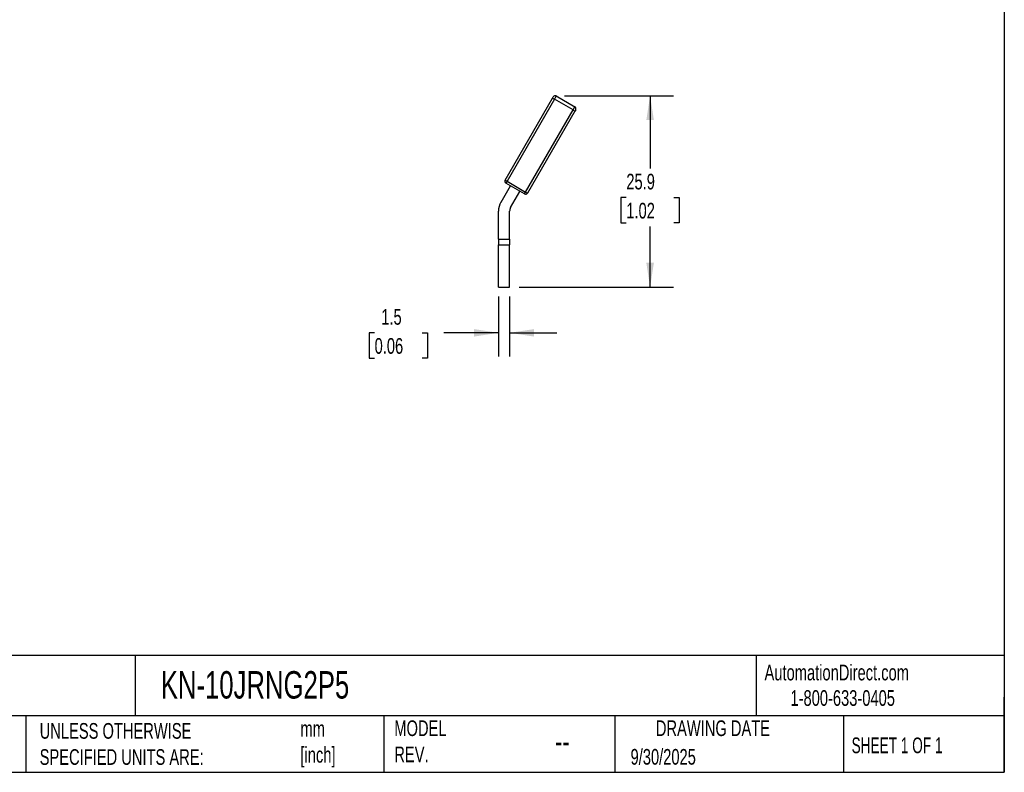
# Model space of a CAD drawing. Header units: millimetres. Extents: x 6 to 273, y 6 to 210.
# Tile 4 of 6: x 140 to 273, y 6 to 108. Entities that reach past the tile are written whole.
import ezdxf

# ---------------------------------------------------------------- set-up
doc = ezdxf.new("R2010")
doc.units = ezdxf.units.MM
doc.linetypes.add('SLD-Solid', pattern=[0])
doc.layers.add('DIMENSIONS', color=140, linetype='SLD-Solid', lineweight=25)
doc.layers.add('TEXT', color=140, linetype='SLD-Solid', lineweight=25)
doc.styles.add('SLDTEXTSTYLE0', font='TXT', dxfattribs={"width": 0.7})
doc.styles.add('SLDTEXTSTYLE1', font='TXT', dxfattribs={"width": 0.65})
doc.dimstyles.new('SLDDIMSTYLE2', dxfattribs={"dimtxt": 2.158008, "dimasz": 3.302, "dimexe": 0, "dimexo": 0.0625, "dimgap": 0.539502, "dimtad": 0, "dimtih": 1, "dimtoh": 1, "dimdec": 1, "dimrnd": 1e-09, "dimzin": 12, "dimdsep": 46, "dimtxsty": 'SLDTEXTSTYLE0', "dimsah": 1, "dimcen": 0.09, "dimadec": 0, "dimazin": 3, "dimtfac": 1, "dimtdec": 1, "dimtofl": 0, "dimtmove": 0, "dimatfit": 3, "dimfxl": 0, "dimfrac": 2, "dimtolj": 1, "dimtzin": 12, "dimarcsym": 0})
doc.dimstyles.new('SLDDIMSTYLE3', dxfattribs={"dimtxt": 2.158008, "dimasz": 3.302, "dimexe": 0, "dimexo": 0.0625, "dimgap": 0.539502, "dimtad": 0, "dimtih": 1, "dimtoh": 1, "dimdec": 1, "dimrnd": 1e-09, "dimzin": 12, "dimdsep": 46, "dimtxsty": 'SLDTEXTSTYLE0', "dimsah": 1, "dimcen": 0.09, "dimadec": 0, "dimazin": 3, "dimtfac": 1, "dimtdec": 1, "dimtmove": 0, "dimatfit": 0, "dimfxl": 0, "dimfrac": 2, "dimtolj": 1, "dimtzin": 12, "dimarcsym": 0})

# ---------------------------------------------------------------- blocks, each defined once
blk = doc.blocks.new('_D_4')
at = {"layer": 'DIMENSIONS'}
for p, q in [((204.79, 70.56), (204.79, 62.5)), ((206.29, 70.56), (206.29, 62.5)), ((188.07, 65.68), (187.35, 65.68)), ((187.35, 65.68), (187.35, 62.25)), ((194.48, 65.68), (195.21, 65.68)), ((195.21, 65.68), (195.21, 62.25)), ((204.79, 65.68), (197.41, 65.68)), ((206.29, 65.68), (212.64, 65.68)), ((187.35, 62.25), (188.07, 62.25)), ((195.21, 62.25), (194.48, 62.25))]:
    blk.add_line(p, q, dxfattribs=at)
for points in [[(204.79, 65.68), (201.49, 66.18), (201.49, 65.17)], [(206.29, 65.68), (209.6, 65.17), (209.6, 66.18)]]:
    blk.add_solid(points, dxfattribs=at)
at = {"layer": 'DIMENSIONS', "char_height": 2.117, "attachment_point": 1, "style": 'SLDTEXTSTYLE0'}
for s, insert in [('1.5', (188.97, 68.89)), ('0.06', (188.07, 64.97))]:
    blk.add_mtext(s, dxfattribs=dict(at, insert=insert))
blk = doc.blocks.new('_D_5')
at = {"layer": 'DIMENSIONS'}
for p, q in [((213.71, 97.69), (228.42, 97.69)), ((225.25, 97.69), (225.25, 87.85)), ((222.04, 83.94), (221.32, 83.94)), ((221.32, 83.94), (221.32, 80.51)), ((228.46, 83.94), (229.18, 83.94)), ((229.18, 83.94), (229.18, 80.51)), ((221.32, 80.51), (222.04, 80.51)), ((225.25, 71.83), (225.25, 80.02)), ((229.18, 80.51), (228.46, 80.51)), ((207.56, 71.83), (228.42, 71.83))]:
    blk.add_line(p, q, dxfattribs=at)
for points in [[(225.25, 97.69), (224.74, 94.39), (225.76, 94.39)], [(225.25, 71.83), (225.76, 75.13), (224.74, 75.13)]]:
    blk.add_solid(points, dxfattribs=at)
at = {"layer": 'DIMENSIONS', "char_height": 2.117, "attachment_point": 1, "style": 'SLDTEXTSTYLE0'}
for s, insert in [('25.9', (222.04, 87.15)), ('1.02', (222.04, 83.23))]:
    blk.add_mtext(s, dxfattribs=dict(at, insert=insert))

msp = doc.modelspace()

# ---------------------------------------------------------------- linework, layer by layer
for p, q in [((205.68, 86.28), (212.08, 97.36)), ((212.34, 97.21), (205.94, 86.13)), ((212.08, 97.36), (212.18, 97.54)), ((212.08, 97.36), (212.34, 97.21)), ((212.59, 97.65), (212.34, 97.21)), ((214.85, 95.76), (212.34, 97.21)), ((212.59, 97.65), (215.1, 96.2)), ((208.45, 84.68), (214.85, 95.76)), ((214.85, 95.76), (215.1, 96.2)), ((214.85, 95.76), (215.11, 95.61)), ((215.21, 95.79), (215.11, 95.61)), ((215.11, 95.61), (208.71, 84.53)), ((205.13, 83.33), (206.39, 85.52)), ((205.68, 86.28), (205.94, 86.13)), ((205.94, 86.13), (205.79, 85.87)), ((208.3, 84.42), (205.79, 85.87)), ((205.94, 86.13), (208.45, 84.68)), ((206.43, 82.58), (207.69, 84.77)), ((208.3, 84.42), (208.45, 84.68)), ((208.45, 84.68), (208.71, 84.53)), ((204.79, 78.32), (204.79, 82.08)), ((206.29, 78.32), (206.29, 82.08)), ((204.79, 78.32), (206.29, 78.32)), ((204.79, 78.32), (204.79, 77.56)), ((204.79, 77.56), (206.29, 77.56)), ((204.79, 71.83), (204.79, 77.56)), ((206.29, 78.32), (206.29, 77.56)), ((206.29, 71.83), (206.29, 77.56)), ((204.79, 71.83), (206.29, 71.83))]:
    msp.add_line(p, q)
for centre, radius, start, end in [((212.44, 97.39), 0.3, 60, 150), ((214.95, 95.94), 0.3, 330, 60), ((205.94, 86.13), 0.3, 150, 240), ((208.45, 84.68), 0.3, 240, 330), ((207.29, 82.08), 2.5, 150, 180), ((207.29, 82.08), 1, 150, 180)]:
    msp.add_arc(centre, radius, start, end)
at = {"layer": 'TEXT'}
for p, q in [((273.05, 209.55), (273.05, 6.35)), ((273.05, 22.13), (6.35, 22.13)), ((155.76, 22.13), (155.76, 13.97)), ((239.58, 22.13), (239.58, 13.97)), ((273.05, 6.35), (273.05, 16.51)), ((273.05, 13.97), (6.35, 13.97)), ((141, 13.97), (141, 6.35)), ((189.3, 13.97), (189.3, 6.35)), ((220.47, 13.97), (220.47, 6.35)), ((251.35, 13.97), (251.35, 6.35)), ((6.35, 6.35), (273.05, 6.35))]:
    msp.add_line(p, q, dxfattribs=at)

# ---------------------------------------------------------------- texts
for s, insert, char_height, attachment_point, style in [('KN-10JRNG2P5', (159.21, 20.01), 3.7042, 1, 'SLDTEXTSTYLE0'), ('AutomationDirect.com', (240.69, 20.88), 2.1167, 1, 'SLDTEXTSTYLE0'), ('1-800-633-0405', (244.19, 17.44), 2.1167, 1, 'SLDTEXTSTYLE0'), ('MODEL ^JREV.', (190.73, 13.36), 2.1167, 1, 'SLDTEXTSTYLE0'), ('DRAWING DATE', (233.73, 13.36), 2.1167, 2, 'SLDTEXTSTYLE0'), ('UNLESS OTHERWISE ^JSPECIFIED UNITS ARE:', (142.87, 13), 2.1167, 1, 'SLDTEXTSTYLE0'), ('mm^J[inch]', (178.06, 13.3), 2.117, 1, 'SLDTEXTSTYLE0'), ('SHEET 1 OF 1', (252.44, 11.05), 2.1167, 1, 'SLDTEXTSTYLE1'), ('--', (212.43, 12.11), 3.175, 1, 'SLDTEXTSTYLE0'), ('9/30/2025', (222.61, 9.5), 2.117, 1, 'SLDTEXTSTYLE0')]:
    msp.add_mtext(s, dxfattribs=dict(at, insert=insert, char_height=char_height, attachment_point=attachment_point, style=style))

# ---------------------------------------------------------------- dimensions: what is measured, and where the dimension line sits
at = {"layer": 'DIMENSIONS'}
for base, p1, angle, dimstyle, picture, middle in [((225.25, 71.83), (212.44, 97.69), 90, 'SLDDIMSTYLE2', '_D_5', (225.25, 83.94)), ((206.29, 65.68), (204.79, 71.83), 0, 'SLDDIMSTYLE3', '_D_4', (191.28, 65.68))]:
    dim = msp.add_linear_dim(base=base, p1=p1, p2=(206.29, 71.83), angle=angle, dimstyle=dimstyle, dxfattribs=at)
    dim.commit()
    dim.dimension.update_dxf_attribs({"geometry": picture, "text_midpoint": middle, "dimtype": 160})

doc.saveas('drawing.dxf')
